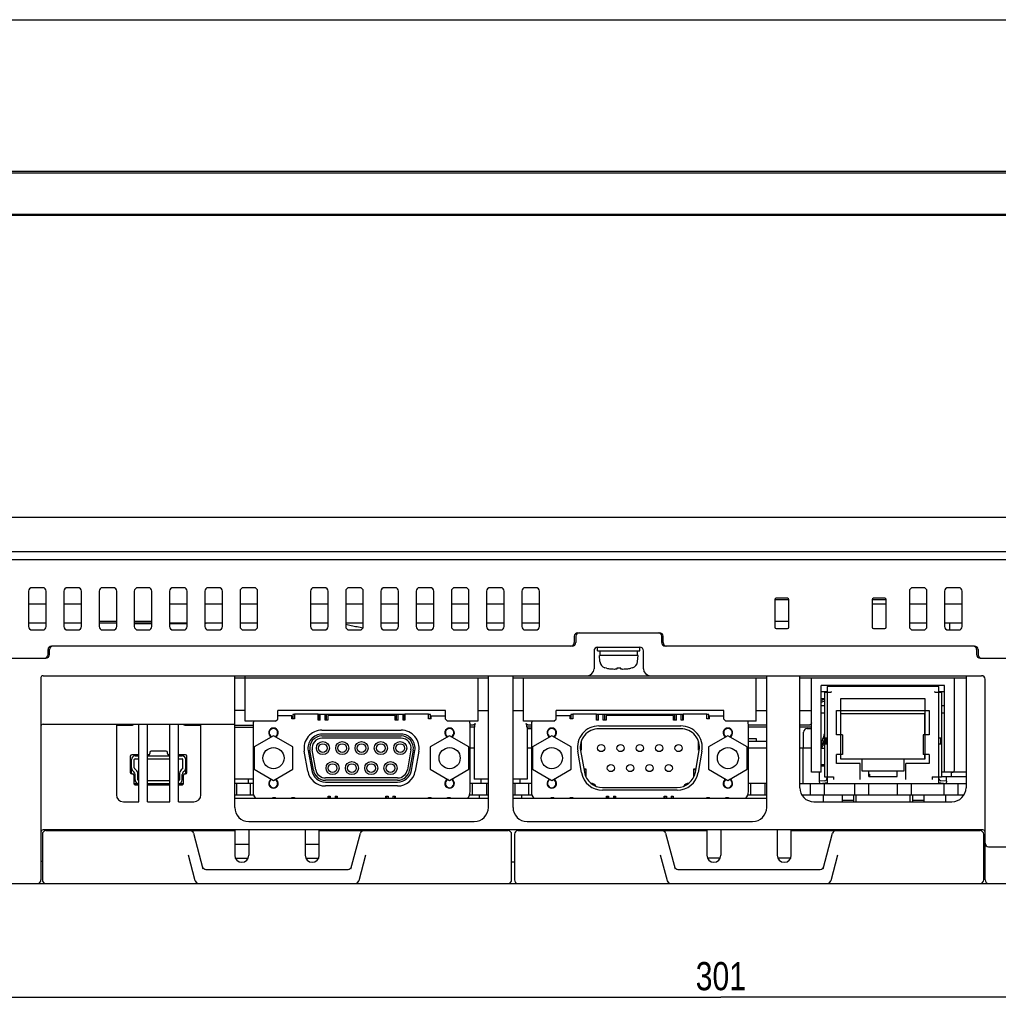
# Model space of a CAD drawing. Extents: x 0 to 833, y 0 to 480.
# Tile 2 of 22: x 161 to 300, y 0 to 140. Entities that reach past the tile are written whole.
import ezdxf
from ezdxf.enums import TextEntityAlignment as Align

# ---------------------------------------------------------------- set-up
doc = ezdxf.new("R2010")
doc.units = 0
doc.header["$LTSCALE"] = 46.255
doc.layers.get('0').update_dxf_attribs({"linetype": 'CONTINUOUS'})
for name, color, linetype in [('AXIS', 7, 'CONTINUOUS'), ('DIM', 7, 'CONTINUOUS'), ('FEAT_ALL', 7, 'CONTINUOUS')]:
    doc.layers.add(name, color=color, linetype=linetype)
doc.styles.get("Standard").update_dxf_attribs({"font": 'txt', "width": 0.8})
doc.dimstyles.get("Standard").update_dxf_attribs({"dimtxt": 2.5, "dimasz": 2.5, "dimexe": 1.25, "dimexo": 0.625, "dimtad": 1, "dimcen": 2.5, "dimazin": 3, "dimtfac": 1, "dimtmove": 0, "dimatfit": 3})

# ---------------------------------------------------------------- blocks, each defined once
blk = doc.blocks.new('_OPEN')
at = {"color": 0, "linetype": 'BYBLOCK'}
for p, q in [((0, 0), (-1, 0.263)), ((-1, -0.263), (0, 0)), ((-1, 0), (0, 0))]:
    blk.add_line(p, q, dxfattribs=at)
blk = doc.blocks.new('*D9')
at = {"layer": 'DIM', "color": 2, "linetype": 'CONTINUOUS'}
for p, q in [((110.3, 17.66), (110.3, 2)), ((411.3, 17.66), (411.3, 2)), ((110.3, 2), (110.3, 0)), ((411.3, 2), (411.3, 0)), ((110.3, 1), (260.8, 1)), ((411.3, 1), (260.8, 1))]:
    blk.add_line(p, q, dxfattribs=at)
at = {"layer": 'DIM', "color": 2, "linetype": 'CONTINUOUS', "xscale": 1.9, "yscale": 1.9, "zscale": 1.9, "rotation": 180}
blk.add_blockref('_OPEN', (110.3, 1), dxfattribs=at)
at = {"layer": 'DIM', "color": 2, "linetype": 'CONTINUOUS', "xscale": 1.9, "yscale": 1.9, "zscale": 1.9}
blk.add_blockref('_OPEN', (411.3, 1), dxfattribs=at)
at = {"layer": 'DIM', "color": 2, "linetype": 'CONTINUOUS', "width": 0.8}
blk.add_text('301', height=4, dxfattribs=at).set_placement((260.8, 2), align=Align.CENTER)

msp = doc.modelspace()

# ---------------------------------------------------------------- linework, layer by layer
at = {"color": 7, "linetype": 'CONTINUOUS'}
for p, q in [((106.501, 118.071), (415.101, 118.071)), ((106.751, 118.321), (414.851, 118.321)), ((104.79, 112.071), (416.812, 112.071)), ((104.907, 112.189), (416.694, 112.189)), ((103.701, 69.162), (417.9, 69.162)), ((102.801, 63.162), (418.801, 63.162)), ((104.907, 64.279), (416.694, 64.279)), ((164.551, 59.162), (163.051, 59.162)), ((169.551, 59.162), (168.051, 59.162)), ((174.551, 59.162), (173.051, 59.162)), ((179.551, 59.162), (178.051, 59.162)), ((184.551, 59.162), (183.051, 59.162)), ((189.551, 59.162), (188.051, 59.162)), ((194.551, 59.162), (193.051, 59.162)), ((204.551, 59.162), (203.051, 59.162)), ((209.551, 59.162), (208.051, 59.162)), ((214.551, 59.162), (213.051, 59.162)), ((219.551, 59.162), (218.051, 59.162)), ((224.551, 59.162), (223.051, 59.162)), ((229.551, 59.162), (228.051, 59.162)), ((234.551, 59.162), (233.051, 59.162)), ((289.551, 59.162), (288.051, 59.162)), ((294.551, 59.162), (293.051, 59.162)), ((162.551, 58.662), (162.551, 53.662)), ((165.051, 53.662), (165.051, 58.662)), ((167.551, 58.662), (167.551, 53.662)), ((170.051, 53.662), (170.051, 58.662)), ((172.551, 58.662), (172.551, 53.662)), ((175.051, 53.662), (175.051, 58.662)), ((177.551, 58.662), (177.551, 53.662)), ((180.051, 53.662), (180.051, 58.662)), ((182.551, 58.662), (182.551, 53.662)), ((185.051, 53.662), (185.051, 58.662)), ((187.551, 58.662), (187.551, 53.662)), ((190.051, 53.662), (190.051, 58.662)), ((192.551, 58.662), (192.551, 53.662)), ((195.051, 53.662), (195.051, 58.662)), ((202.551, 58.662), (202.551, 53.662)), ((205.051, 53.662), (205.051, 58.662)), ((207.551, 58.662), (207.551, 53.662)), ((210.051, 53.662), (210.051, 58.662)), ((212.551, 58.662), (212.551, 53.662)), ((215.051, 53.662), (215.051, 58.662)), ((217.551, 58.662), (217.551, 53.662)), ((220.051, 53.662), (220.051, 58.662)), ((222.551, 58.662), (222.551, 53.662)), ((225.051, 53.662), (225.051, 58.662)), ((227.551, 58.662), (227.551, 53.662)), ((230.051, 53.662), (230.051, 58.662)), ((232.551, 58.662), (232.551, 53.662)), ((235.051, 53.662), (235.051, 58.662)), ((268.451, 57.462), (270.451, 57.462)), ((268.451, 57.462), (268.451, 53.562)), ((270.251, 57.662), (268.651, 57.662)), ((270.451, 53.562), (270.451, 57.462)), ((282.251, 57.462), (284.251, 57.462)), ((282.251, 57.462), (282.251, 53.562)), ((284.051, 57.662), (282.451, 57.662)), ((284.251, 53.562), (284.251, 57.462)), ((287.551, 58.662), (287.551, 53.662)), ((290.051, 53.662), (290.051, 58.662)), ((292.551, 58.662), (292.551, 53.662)), ((295.051, 53.662), (295.051, 58.662)), ((162.551, 56.862), (165.051, 56.862)), ((167.551, 56.862), (170.051, 56.862)), ((182.551, 56.862), (185.051, 56.862)), ((187.551, 56.862), (190.051, 56.862)), ((192.551, 56.862), (195.051, 56.862)), ((202.551, 56.862), (205.051, 56.862)), ((207.551, 56.862), (210.051, 56.862)), ((212.551, 56.862), (215.051, 56.862)), ((217.551, 56.862), (220.051, 56.862)), ((222.551, 56.862), (225.051, 56.862)), ((227.551, 56.862), (230.051, 56.862)), ((232.551, 56.862), (235.051, 56.862)), ((282.251, 56.862), (284.251, 56.862)), ((287.551, 56.862), (290.051, 56.862)), ((292.551, 56.862), (295.051, 56.862)), ((162.551, 54.162), (165.051, 54.162)), ((163.051, 53.162), (164.551, 53.162)), ((167.551, 54.162), (170.051, 54.162)), ((168.051, 53.162), (169.551, 53.162)), ((175.051, 54.362), (172.551, 54.362)), ((172.551, 54.162), (175.051, 54.162)), ((173.051, 53.162), (174.551, 53.162)), ((180.051, 54.362), (177.551, 54.362)), ((177.551, 54.162), (180.051, 54.162)), ((177.551, 54.062), (180.051, 54.062)), ((178.051, 53.162), (179.551, 53.162)), ((182.551, 54.162), (185.051, 54.162)), ((182.551, 54.062), (185.051, 54.062)), ((183.051, 53.162), (184.551, 53.162)), ((187.551, 54.162), (190.051, 54.162)), ((187.751, 54.062), (187.551, 54.062)), ((187.751, 54.162), (187.751, 54.062)), ((188.051, 53.162), (189.551, 53.162)), ((192.551, 54.162), (195.051, 54.162)), ((193.051, 53.162), (194.551, 53.162)), ((202.551, 54.162), (205.051, 54.162)), ((203.051, 53.162), (204.551, 53.162)), ((207.551, 54.162), (210.051, 54.162)), ((208.051, 53.162), (209.551, 53.162)), ((212.551, 54.162), (215.051, 54.162)), ((213.051, 53.162), (214.551, 53.162)), ((217.551, 54.162), (220.051, 54.162)), ((218.051, 53.162), (219.551, 53.162)), ((222.551, 54.162), (225.051, 54.162)), ((223.051, 53.162), (224.551, 53.162)), ((227.551, 54.162), (230.051, 54.162)), ((228.051, 53.162), (229.551, 53.162)), ((232.551, 54.162), (235.051, 54.162)), ((233.051, 53.162), (234.551, 53.162)), ((270.451, 54.362), (268.451, 54.362)), ((268.651, 53.362), (270.251, 53.362)), ((282.451, 53.362), (284.051, 53.362)), ((287.551, 54.162), (290.051, 54.162)), ((288.051, 53.162), (289.551, 53.162)), ((292.551, 54.162), (295.051, 54.162)), ((293.051, 53.162), (294.551, 53.162)), ((293.301, 53.162), (293.301, 54.162)), ((240.001, 52.262), (240.001, 51.362)), ((240.201, 52.262), (240.201, 51.362)), ((240.501, 52.762), (252.101, 52.762)), ((252.401, 51.362), (252.401, 52.262)), ((252.601, 51.362), (252.601, 52.262)), ((165.301, 49.662), (165.301, 50.362)), ((165.501, 49.662), (165.501, 50.362)), ((239.701, 50.862), (165.801, 50.862)), ((243.301, 50.712), (249.301, 50.712)), ((243.301, 50.212), (243.301, 50.712)), ((249.301, 50.212), (249.301, 50.712)), ((296.801, 50.862), (252.901, 50.862)), ((297.101, 50.362), (297.101, 49.662)), ((297.301, 50.362), (297.301, 49.662)), ((157.301, 49.162), (165.001, 49.162)), ((242.801, 50.212), (242.801, 47.662)), ((243.301, 50.212), (249.301, 50.212)), ((249.051, 49.512), (243.551, 49.512)), ((243.625, 48.664), (243.551, 49.512)), ((243.651, 49.512), (243.651, 50.212)), ((248.951, 49.512), (248.951, 50.212)), ((248.977, 48.664), (249.051, 49.512)), ((249.801, 47.662), (249.801, 50.212)), ((297.601, 49.162), (364.301, 49.162)), ((244.551, 47.734), (244.341, 47.791)), ((244.573, 47.734), (244.551, 47.734)), ((245.31, 47.593), (245.133, 47.615)), ((245.498, 47.575), (245.31, 47.593)), ((245.696, 47.564), (245.498, 47.575)), ((245.796, 47.573), (245.696, 47.564)), ((245.905, 47.59), (245.796, 47.573)), ((246.021, 47.615), (245.905, 47.59)), ((246.581, 47.734), (246.021, 47.734)), ((246.021, 47.734), (246.021, 47.615)), ((246.581, 47.615), (246.581, 47.734)), ((246.689, 47.591), (246.581, 47.615)), ((246.797, 47.574), (246.689, 47.591)), ((246.906, 47.564), (246.797, 47.574)), ((247.086, 47.574), (246.906, 47.564)), ((247.274, 47.591), (247.086, 47.574)), ((247.468, 47.615), (247.274, 47.591)), ((248.051, 47.734), (248.028, 47.734)), ((248.26, 47.791), (248.051, 47.734)), ((164.301, 46.462), (164.301, 17.662)), ((164.601, 46.662), (297.801, 46.662)), ((191.801, 27.962), (191.801, 46.662)), ((191.801, 46.362), (227.801, 46.362)), ((193.301, 40.212), (193.301, 46.362)), ((226.301, 46.362), (226.301, 40.212)), ((227.801, 27.962), (227.801, 46.662)), ((231.301, 27.962), (231.301, 46.662)), ((231.301, 46.362), (267.301, 46.362)), ((232.801, 40.212), (232.801, 46.362)), ((265.801, 40.212), (265.801, 46.362)), ((267.301, 27.962), (267.301, 46.662)), ((272.001, 30.762), (272.001, 46.662)), ((272.001, 46.362), (295.601, 46.362)), ((273.651, 32.962), (273.651, 46.362)), ((293.951, 33.262), (293.951, 46.362)), ((295.601, 46.662), (295.601, 30.762)), ((298.301, 17.662), (298.301, 46.162)), ((292.551, 45.262), (275.051, 45.262)), ((275.051, 32.962), (275.051, 45.262)), ((292.551, 32.962), (292.551, 45.262)), ((275.866, 44.362), (275.051, 44.362)), ((275.501, 43.362), (275.051, 43.362)), ((275.501, 44.312), (276.451, 44.312)), ((275.501, 44.312), (275.501, 32.312)), ((276.451, 44.412), (276.451, 44.312)), ((291.151, 44.312), (291.151, 44.412)), ((291.151, 44.312), (292.101, 44.312)), ((292.551, 44.362), (291.736, 44.362)), ((292.101, 44.312), (292.101, 32.312)), ((275.501, 42.362), (275.051, 42.362)), ((292.551, 42.362), (292.101, 42.362)), ((193.301, 41.712), (191.801, 41.712)), ((221.701, 41.712), (197.901, 41.712)), ((197.901, 40.512), (197.901, 41.712)), ((199.901, 40.962), (197.901, 40.962)), ((199.901, 40.562), (199.901, 40.962)), ((200.301, 40.562), (199.901, 40.562)), ((200.301, 41.162), (200.026, 41.162)), ((200.026, 41.162), (200.026, 40.562)), ((203.651, 41.212), (200.301, 41.212)), ((200.301, 41.212), (200.301, 40.562)), ((203.651, 40.362), (203.651, 41.212)), ((215.951, 41.142), (203.651, 41.142)), ((203.716, 40.362), (203.716, 41.142)), ((203.916, 40.362), (203.916, 41.142)), ((204.616, 40.362), (204.616, 41.142)), ((204.816, 40.362), (204.816, 41.142)), ((214.571, 41.012), (205.031, 41.012)), ((205.031, 41.012), (205.031, 40.362)), ((214.571, 40.362), (214.571, 41.012)), ((214.786, 40.362), (214.786, 41.142)), ((214.986, 40.362), (214.986, 41.142)), ((215.686, 40.362), (215.686, 41.142)), ((215.886, 40.362), (215.886, 41.142)), ((219.301, 41.212), (215.951, 41.212)), ((215.951, 41.212), (215.951, 40.362)), ((219.301, 40.562), (219.301, 41.212)), ((219.576, 41.162), (219.301, 41.162)), ((219.701, 40.562), (219.301, 40.562)), ((219.576, 40.562), (219.576, 41.162)), ((219.701, 40.962), (221.701, 40.962)), ((219.701, 40.562), (219.701, 40.962)), ((221.701, 40.512), (221.701, 41.712)), ((226.301, 41.712), (227.801, 41.712)), ((231.301, 41.712), (232.801, 41.712)), ((261.201, 41.712), (237.401, 41.712)), ((237.401, 40.512), (237.401, 41.712)), ((239.401, 40.962), (237.401, 40.962)), ((239.401, 40.562), (239.401, 40.962)), ((239.801, 40.562), (239.401, 40.562)), ((239.801, 41.162), (239.526, 41.162)), ((239.526, 41.162), (239.526, 40.562)), ((243.151, 41.212), (239.801, 41.212)), ((239.801, 41.212), (239.801, 40.562)), ((243.151, 40.362), (243.151, 41.212)), ((255.451, 41.162), (243.151, 41.162)), ((243.216, 40.362), (243.216, 41.162)), ((243.416, 40.362), (243.416, 41.162)), ((244.116, 40.362), (244.116, 41.162)), ((244.316, 40.362), (244.316, 41.162)), ((254.071, 41.012), (244.531, 41.012)), ((244.531, 41.012), (244.531, 40.362)), ((254.071, 40.362), (254.071, 41.012)), ((254.286, 40.362), (254.286, 41.162)), ((254.486, 40.362), (254.486, 41.162)), ((255.186, 40.362), (255.186, 41.162)), ((255.386, 40.362), (255.386, 41.162)), ((258.801, 41.212), (255.451, 41.212)), ((255.451, 41.212), (255.451, 40.362)), ((258.801, 40.562), (258.801, 41.212)), ((259.076, 41.162), (258.801, 41.162)), ((259.201, 40.562), (258.801, 40.562)), ((259.076, 40.562), (259.076, 41.162)), ((259.201, 40.962), (261.201, 40.962)), ((259.201, 40.562), (259.201, 40.962)), ((261.201, 40.512), (261.201, 41.712)), ((265.801, 41.712), (267.301, 41.712)), ((272.001, 41.712), (273.651, 41.712)), ((275.501, 41.362), (275.051, 41.362)), ((277.231, 41.712), (290.371, 41.712)), ((277.231, 38.252), (277.231, 41.712)), ((277.801, 41.312), (289.801, 41.312)), ((277.831, 38.252), (277.831, 41.312)), ((279.994, 41.312), (279.994, 41.252)), ((280.494, 41.312), (280.494, 41.252)), ((281.01, 41.312), (281.01, 41.252)), ((281.51, 41.312), (281.51, 41.252)), ((282.026, 41.312), (282.026, 41.252)), ((282.526, 41.312), (282.526, 41.252)), ((283.042, 41.312), (283.042, 41.252)), ((283.542, 41.312), (283.542, 41.252)), ((284.058, 41.312), (284.058, 41.252)), ((284.558, 41.312), (284.558, 41.252)), ((285.074, 41.312), (285.074, 41.252)), ((285.574, 41.312), (285.574, 41.252)), ((286.09, 41.312), (286.09, 41.252)), ((286.59, 41.312), (286.59, 41.252)), ((287.106, 41.312), (287.106, 41.252)), ((287.606, 41.312), (287.606, 41.252)), ((289.771, 38.252), (289.771, 41.312)), ((290.371, 41.712), (290.371, 38.252)), ((292.551, 41.362), (292.101, 41.362)), ((164.601, 39.762), (191.801, 39.762)), ((175.001, 39.762), (175.001, 29.762)), ((175.001, 39.662), (177.301, 39.662)), ((175.151, 39.662), (175.151, 39.762)), ((176.651, 39.662), (176.651, 39.762)), ((178.201, 28.762), (178.201, 39.762)), ((179.401, 28.762), (179.401, 39.762)), ((182.601, 28.762), (182.601, 39.762)), ((183.801, 28.762), (183.801, 39.762)), ((184.701, 39.662), (187.001, 39.662)), ((187.001, 29.762), (187.001, 39.762)), ((191.801, 39.662), (194.401, 39.662)), ((191.801, 39.362), (194.401, 39.362)), ((197.601, 40.212), (193.301, 40.212)), ((194.401, 39.712), (194.401, 30.212)), ((197.601, 40.212), (197.901, 40.512)), ((203.916, 40.362), (203.651, 40.362)), ((205.031, 40.362), (204.616, 40.362)), ((214.986, 40.362), (214.571, 40.362)), ((215.951, 40.362), (215.686, 40.362)), ((221.701, 40.512), (222.001, 40.212)), ((226.301, 40.212), (222.001, 40.212)), ((225.201, 30.212), (225.201, 39.712)), ((225.626, 39.662), (225.201, 39.662)), ((225.822, 39.362), (225.201, 39.362)), ((225.656, 39.663), (225.626, 39.662)), ((225.686, 39.668), (225.656, 39.663)), ((225.716, 39.675), (225.686, 39.668)), ((225.746, 39.687), (225.716, 39.675)), ((225.776, 39.702), (225.746, 39.687)), ((225.805, 39.721), (225.776, 39.702)), ((225.834, 39.745), (225.805, 39.721)), ((225.845, 39.539), (225.822, 39.362)), ((225.86, 39.774), (225.834, 39.745)), ((225.877, 39.715), (225.845, 39.539)), ((225.883, 39.807), (225.86, 39.774)), ((225.917, 39.887), (225.877, 39.715)), ((225.903, 39.845), (225.883, 39.807)), ((225.917, 39.887), (225.903, 39.845)), ((237.101, 40.212), (232.801, 40.212)), ((233.199, 39.845), (233.185, 39.887)), ((233.224, 39.715), (233.185, 39.887)), ((233.218, 39.807), (233.199, 39.845)), ((233.242, 39.774), (233.218, 39.807)), ((233.256, 39.539), (233.224, 39.715)), ((233.268, 39.745), (233.242, 39.774)), ((233.279, 39.362), (233.256, 39.539)), ((233.296, 39.721), (233.268, 39.745)), ((233.901, 39.362), (233.279, 39.362)), ((233.325, 39.702), (233.296, 39.721)), ((233.301, 39.162), (233.901, 39.162)), ((233.355, 39.687), (233.325, 39.702)), ((233.385, 39.675), (233.355, 39.687)), ((233.415, 39.668), (233.385, 39.675)), ((233.445, 39.663), (233.415, 39.668)), ((233.475, 39.662), (233.445, 39.663)), ((233.901, 39.662), (233.475, 39.662)), ((233.901, 39.712), (233.901, 30.212)), ((237.101, 40.212), (237.401, 40.512)), ((243.416, 40.362), (243.151, 40.362)), ((243.481, 39.537), (255.121, 39.537)), ((244.531, 40.362), (244.116, 40.362)), ((254.486, 40.362), (254.071, 40.362)), ((255.451, 40.362), (255.186, 40.362)), ((261.201, 40.512), (261.501, 40.212)), ((265.801, 40.212), (261.501, 40.212)), ((264.701, 30.212), (264.701, 39.712)), ((267.301, 39.662), (264.701, 39.662)), ((267.301, 39.362), (264.701, 39.362)), ((273.351, 39.662), (272.001, 39.662)), ((273.651, 39.362), (272.001, 39.362)), ((273.051, 39.162), (273.651, 39.162)), ((273.382, 39.663), (273.351, 39.662)), ((273.414, 39.668), (273.382, 39.663)), ((273.445, 39.677), (273.414, 39.668)), ((273.477, 39.689), (273.445, 39.677)), ((273.508, 39.706), (273.477, 39.689)), ((273.539, 39.728), (273.508, 39.706)), ((273.568, 39.755), (273.539, 39.728)), ((273.595, 39.787), (273.568, 39.755)), ((273.618, 39.825), (273.595, 39.787)), ((273.636, 39.868), (273.618, 39.825)), ((273.647, 39.914), (273.636, 39.868)), ((273.651, 39.962), (273.647, 39.914)), ((197.301, 38.137), (194.551, 36.549)), ((200.051, 36.549), (197.301, 38.137)), ((204.176, 38.922), (215.426, 38.922)), ((215.426, 38.362), (204.176, 38.362)), ((204.176, 38.112), (215.426, 38.112)), ((215.426, 37.779), (204.176, 37.779)), ((222.301, 38.137), (219.551, 36.549)), ((225.051, 36.549), (222.301, 38.137)), ((236.801, 38.137), (234.051, 36.549)), ((239.551, 36.549), (236.801, 38.137)), ((255.121, 39.137), (243.481, 39.137)), ((261.801, 38.137), (259.051, 36.549)), ((264.551, 36.549), (261.801, 38.137)), ((272.551, 36.362), (272.551, 38.662)), ((275.501, 37.842), (275.851, 37.842)), ((275.651, 37.842), (275.651, 37.012)), ((275.851, 37.012), (275.851, 37.842)), ((278.081, 38.252), (277.231, 38.252)), ((277.801, 38.352), (277.831, 38.352)), ((278.081, 38.252), (278.081, 35.452)), ((289.801, 38.252), (289.521, 38.252)), ((289.521, 38.252), (289.521, 35.452)), ((289.771, 38.352), (289.801, 38.352)), ((290.371, 38.252), (289.871, 38.252)), ((291.751, 37.842), (292.101, 37.842)), ((291.751, 37.012), (291.751, 37.842)), ((291.951, 37.842), (291.951, 37.012)), ((194.551, 36.549), (194.551, 33.374)), ((200.051, 33.374), (200.051, 36.549)), ((219.551, 36.549), (219.551, 33.374)), ((225.051, 33.374), (225.051, 36.549)), ((225.801, 36.362), (225.201, 36.362)), ((233.901, 36.362), (233.301, 36.362)), ((234.051, 36.549), (234.051, 33.374)), ((239.551, 33.374), (239.551, 36.549)), ((240.971, 37.315), (240.971, 36.082)), ((257.631, 36.082), (257.631, 37.315)), ((259.051, 36.549), (259.051, 33.374)), ((264.551, 33.374), (264.551, 36.549)), ((264.701, 37.362), (267.301, 37.362)), ((267.301, 36.362), (264.701, 36.362)), ((273.651, 36.362), (272.001, 36.362)), ((272.501, 31.362), (272.501, 36.362)), ((275.051, 36.362), (275.501, 36.362)), ((275.501, 37.012), (275.851, 37.012)), ((291.751, 37.012), (292.101, 37.012)), ((176.976, 35.237), (176.976, 32.937)), ((178.201, 35.437), (177.176, 35.437)), ((177.501, 35.437), (177.501, 35.236)), ((177.651, 35.262), (178.201, 35.262)), ((179.551, 35.437), (179.401, 35.437)), ((179.401, 35.262), (182.601, 35.262)), ((179.751, 35.737), (179.751, 35.637)), ((182.051, 35.937), (179.951, 35.937)), ((182.251, 35.637), (182.251, 35.737)), ((182.601, 35.437), (182.451, 35.437)), ((184.826, 35.437), (183.801, 35.437)), ((183.801, 35.262), (184.351, 35.262)), ((184.501, 35.236), (184.501, 35.437)), ((185.026, 32.937), (185.026, 35.237)), ((202.175, 33.1), (201.674, 35.94)), ((202.225, 36.038), (202.726, 33.198)), ((202.973, 33.241), (202.472, 36.081)), ((203.301, 33.299), (202.8, 36.139)), ((216.802, 36.139), (216.301, 33.299)), ((217.129, 36.081), (216.629, 33.241)), ((216.876, 33.198), (217.377, 36.038)), ((217.927, 35.94), (217.426, 33.1)), ((241.028, 32.899), (240.487, 35.969)), ((240.86, 36.182), (240.971, 36.182)), ((240.971, 36.082), (240.874, 36.082)), ((240.881, 36.038), (241.422, 32.968)), ((257.179, 32.968), (257.721, 36.038)), ((258.115, 35.969), (257.573, 32.899)), ((257.631, 36.182), (257.742, 36.182)), ((257.728, 36.082), (257.631, 36.082)), ((278.081, 35.452), (277.231, 35.452)), ((277.231, 34.212), (277.231, 35.452)), ((277.801, 35.352), (277.831, 35.352)), ((277.831, 34.862), (277.831, 35.452)), ((289.801, 35.452), (289.521, 35.452)), ((289.771, 34.862), (289.771, 35.452)), ((289.771, 35.352), (289.801, 35.352)), ((290.371, 35.452), (289.871, 35.452)), ((290.371, 35.452), (290.371, 34.212)), ((177.151, 32.739), (177.151, 34.762)), ((177.551, 33.569), (177.551, 34.762)), ((177.651, 34.862), (178.201, 34.862)), ((179.401, 34.862), (182.601, 34.862)), ((183.801, 34.862), (184.351, 34.862)), ((184.451, 33.569), (184.451, 34.762)), ((184.851, 32.739), (184.851, 34.762)), ((275.051, 34.062), (275.501, 34.062)), ((275.051, 33.862), (275.501, 33.862)), ((280.551, 34.212), (277.231, 34.212)), ((280.551, 31.912), (280.551, 34.212)), ((290.371, 34.212), (287.051, 34.212)), ((287.051, 31.912), (287.051, 34.212)), ((177.176, 32.737), (177.276, 32.737)), ((177.297, 33.215), (177.504, 33.008)), ((177.476, 32.537), (177.476, 31.387)), ((177.787, 33.291), (177.58, 33.498)), ((177.651, 31.862), (177.651, 32.654)), ((178.051, 31.862), (178.051, 32.654)), ((183.951, 32.654), (183.951, 31.862)), ((184.421, 33.498), (184.214, 33.291)), ((184.351, 31.862), (184.351, 32.654)), ((184.497, 33.008), (184.704, 33.215)), ((184.526, 31.387), (184.526, 32.537)), ((184.726, 32.737), (184.826, 32.737)), ((194.551, 33.374), (197.301, 31.786)), ((197.301, 31.786), (200.051, 33.374)), ((219.551, 33.374), (222.301, 31.786)), ((222.301, 31.786), (225.051, 33.374)), ((234.051, 33.374), (236.801, 31.786)), ((236.801, 31.786), (239.551, 33.374)), ((241.335, 33.462), (241.621, 33.462)), ((241.353, 33.362), (241.621, 33.362)), ((241.621, 33.462), (241.621, 32.33)), ((256.981, 33.462), (257.266, 33.462)), ((256.981, 32.33), (256.981, 33.462)), ((256.981, 33.362), (257.249, 33.362)), ((259.051, 33.374), (261.801, 31.786)), ((261.801, 31.786), (264.551, 33.374)), ((275.051, 32.962), (273.651, 32.962)), ((274.776, 31.688), (274.776, 32.962)), ((275.501, 32.312), (276.801, 32.312)), ((275.851, 32.312), (275.851, 32.056)), ((276.801, 32.312), (276.801, 31.912)), ((281.801, 32.682), (281.911, 32.682)), ((281.911, 32.682), (281.911, 32.362)), ((290.801, 32.312), (292.101, 32.312)), ((290.801, 32.312), (290.801, 31.912)), ((291.751, 32.056), (291.751, 32.312)), ((292.101, 32.362), (295.601, 32.362)), ((295.601, 32.962), (292.551, 32.962)), ((292.801, 31.69), (292.801, 32.362)), ((293.551, 32.362), (293.551, 32.962)), ((177.478, 31.362), (178.201, 31.362)), ((177.676, 31.187), (178.201, 31.187)), ((178.151, 31.762), (178.201, 31.762)), ((179.401, 31.762), (182.601, 31.762)), ((179.401, 31.362), (182.601, 31.362)), ((179.401, 31.187), (182.601, 31.187)), ((183.801, 31.762), (183.851, 31.762)), ((183.801, 31.362), (184.523, 31.362)), ((183.801, 31.187), (184.326, 31.187)), ((194.401, 31.362), (191.801, 31.362)), ((192.051, 31.362), (192.051, 29.762)), ((193.751, 31.362), (193.751, 31.962)), ((194.051, 29.762), (194.051, 31.362)), ((214.925, 32.144), (204.676, 32.144)), ((214.925, 31.812), (204.676, 31.812)), ((204.676, 31.561), (214.925, 31.561)), ((214.925, 31.002), (204.676, 31.002)), ((227.801, 31.362), (225.201, 31.362)), ((225.551, 29.762), (225.551, 31.362)), ((226.801, 31.362), (226.801, 31.962)), ((227.551, 31.362), (227.551, 29.762)), ((233.901, 31.362), (231.301, 31.362)), ((231.551, 31.362), (231.551, 29.762)), ((232.301, 31.362), (232.301, 31.962)), ((233.551, 29.762), (233.551, 31.362)), ((242.381, 31.362), (242.377, 31.362)), ((242.606, 31.202), (242.606, 31.328)), ((244.022, 30.787), (254.579, 30.787)), ((255.996, 31.202), (255.996, 31.328)), ((256.224, 31.362), (256.221, 31.362)), ((267.301, 31.362), (264.701, 31.362)), ((265.051, 29.762), (265.051, 31.362)), ((267.051, 31.362), (267.051, 29.762)), ((272.001, 31.362), (275.866, 31.362)), ((273.501, 29.762), (273.501, 31.362)), ((275.577, 31.758), (274.751, 31.685)), ((274.751, 31.685), (274.779, 31.362)), ((274.776, 31.362), (274.776, 31.4)), ((274.779, 31.362), (275.605, 31.434)), ((275.501, 29.762), (275.501, 31.362)), ((279.801, 29.762), (279.801, 31.362)), ((281.801, 29.762), (281.801, 31.362)), ((285.801, 31.362), (285.801, 29.762)), ((287.801, 31.362), (287.801, 29.762)), ((291.736, 31.362), (295.601, 31.362)), ((291.996, 31.434), (292.822, 31.362)), ((292.851, 31.685), (292.025, 31.758)), ((292.501, 29.762), (292.501, 31.362)), ((292.801, 31.362), (292.801, 31.363)), ((292.822, 31.362), (292.851, 31.685)), ((294.501, 29.762), (294.501, 31.362)), ((191.801, 29.762), (194.473, 29.762)), ((205.051, 29.562), (205.341, 29.562)), ((205.051, 29.262), (205.051, 29.562)), ((205.141, 29.562), (205.141, 29.262)), ((205.341, 29.562), (205.341, 29.262)), ((206.041, 29.562), (206.331, 29.562)), ((206.041, 29.562), (206.041, 29.262)), ((206.241, 29.562), (206.241, 29.262)), ((206.331, 29.562), (206.331, 29.262)), ((213.271, 29.562), (213.561, 29.562)), ((213.271, 29.262), (213.271, 29.562)), ((213.361, 29.562), (213.361, 29.262)), ((213.561, 29.562), (213.561, 29.262)), ((214.261, 29.562), (214.551, 29.562)), ((214.261, 29.562), (214.261, 29.262)), ((214.461, 29.562), (214.461, 29.262)), ((214.551, 29.562), (214.551, 29.262)), ((225.129, 29.762), (227.801, 29.762)), ((226.551, 29.262), (226.551, 29.762)), ((231.301, 29.762), (233.973, 29.762)), ((232.551, 29.262), (232.551, 29.762)), ((254.579, 30.387), (244.022, 30.387)), ((244.551, 29.562), (244.841, 29.562)), ((244.551, 29.262), (244.551, 29.562)), ((244.641, 29.562), (244.641, 29.262)), ((244.841, 29.562), (244.841, 29.262)), ((245.541, 29.562), (245.831, 29.562)), ((245.541, 29.562), (245.541, 29.262)), ((245.741, 29.562), (245.741, 29.262)), ((245.831, 29.562), (245.831, 29.262)), ((252.771, 29.562), (253.061, 29.562)), ((252.771, 29.262), (252.771, 29.562)), ((252.861, 29.562), (252.861, 29.262)), ((253.061, 29.562), (253.061, 29.262)), ((253.761, 29.562), (254.051, 29.562)), ((253.761, 29.562), (253.761, 29.262)), ((253.961, 29.562), (253.961, 29.262)), ((254.051, 29.562), (254.051, 29.262)), ((264.629, 29.762), (267.301, 29.762)), ((272.27, 29.762), (295.332, 29.762)), ((275.329, 29.762), (275.329, 28.762)), ((278.001, 29.762), (278.001, 28.762)), ((279.601, 29.762), (279.601, 28.762)), ((279.972, 29.762), (279.972, 28.762)), ((287.629, 29.762), (287.629, 28.762)), ((288.001, 29.762), (288.001, 28.762)), ((289.601, 29.762), (289.601, 28.762)), ((292.672, 29.762), (292.672, 28.762)), ((176.001, 28.762), (178.201, 28.762)), ((179.401, 28.762), (182.601, 28.762)), ((183.801, 28.762), (186.001, 28.762)), ((191.801, 29.262), (227.801, 29.262)), ((197.201, 29.362), (197.601, 29.362)), ((197.201, 29.262), (197.201, 29.362)), ((197.376, 29.262), (197.376, 29.362)), ((197.601, 29.262), (197.601, 29.362)), ((199.901, 29.362), (200.301, 29.362)), ((199.901, 29.262), (199.901, 29.362)), ((200.026, 29.362), (200.026, 29.262)), ((200.301, 29.362), (200.301, 29.262)), ((219.301, 29.362), (219.701, 29.362)), ((219.301, 29.262), (219.301, 29.362)), ((219.576, 29.262), (219.576, 29.362)), ((219.701, 29.262), (219.701, 29.362)), ((222.001, 29.362), (222.401, 29.362)), ((222.001, 29.262), (222.001, 29.362)), ((222.226, 29.362), (222.226, 29.262)), ((222.401, 29.362), (222.401, 29.262)), ((231.301, 29.262), (267.301, 29.262)), ((236.701, 29.362), (237.101, 29.362)), ((236.701, 29.262), (236.701, 29.362)), ((236.876, 29.262), (236.876, 29.362)), ((237.101, 29.262), (237.101, 29.362)), ((239.401, 29.362), (239.801, 29.362)), ((239.401, 29.262), (239.401, 29.362)), ((239.526, 29.362), (239.526, 29.262)), ((239.801, 29.362), (239.801, 29.262)), ((258.801, 29.362), (259.201, 29.362)), ((258.801, 29.262), (258.801, 29.362)), ((259.076, 29.262), (259.076, 29.362)), ((259.201, 29.262), (259.201, 29.362)), ((261.501, 29.362), (261.901, 29.362)), ((261.501, 29.262), (261.501, 29.362)), ((261.726, 29.362), (261.726, 29.262)), ((261.901, 29.362), (261.901, 29.262)), ((274.001, 28.762), (293.601, 28.762)), ((279.601, 28.962), (278.001, 28.962)), ((289.601, 28.962), (288.001, 28.962)), ((193.801, 25.962), (225.801, 25.962)), ((233.301, 25.962), (265.301, 25.962)), ((164.501, 24.162), (164.501, 17.662)), ((298.001, 24.762), (164.601, 24.762)), ((165.001, 24.662), (191.801, 24.662)), ((167.101, 24.662), (167.101, 24.762)), ((172.501, 24.752), (172.501, 24.762)), ((189.501, 24.752), (172.501, 24.752)), ((183.451, 24.752), (183.451, 24.662)), ((185.952, 24.29), (187.299, 19.24)), ((189.501, 24.752), (189.501, 24.762)), ((191.801, 24.662), (191.801, 21.162)), ((193.801, 24.762), (193.801, 21.162)), ((201.801, 24.762), (201.801, 21.162)), ((203.801, 24.662), (230.601, 24.662)), ((203.801, 21.162), (203.801, 24.662)), ((208.056, 24.762), (208.056, 24.662)), ((208.302, 19.24), (209.649, 24.29)), ((208.516, 24.762), (208.516, 24.662)), ((209.326, 24.762), (209.326, 24.662)), ((209.786, 24.762), (209.786, 24.662)), ((210.596, 24.762), (210.596, 24.662)), ((211.056, 24.762), (211.056, 24.662)), ((211.866, 24.762), (211.866, 24.662)), ((212.326, 24.762), (212.326, 24.662)), ((213.136, 24.762), (213.136, 24.662)), ((213.596, 24.762), (213.596, 24.662)), ((214.406, 24.762), (214.406, 24.662)), ((214.866, 24.762), (214.866, 24.662)), ((215.651, 24.662), (215.651, 24.762)), ((215.676, 24.762), (215.676, 24.662)), ((216.136, 24.762), (216.136, 24.662)), ((216.946, 24.762), (216.946, 24.662)), ((217.406, 24.762), (217.406, 24.662)), ((218.216, 24.762), (218.216, 24.662)), ((218.676, 24.762), (218.676, 24.662)), ((219.486, 24.762), (219.486, 24.662)), ((219.946, 24.762), (219.946, 24.662)), ((231.101, 17.662), (231.101, 24.162)), ((231.501, 24.162), (231.501, 17.662)), ((232.001, 24.662), (258.801, 24.662)), ((252.952, 24.29), (254.299, 19.24)), ((258.801, 24.662), (258.801, 21.162)), ((260.801, 24.762), (260.801, 21.162)), ((268.801, 24.762), (268.801, 21.162)), ((270.801, 24.662), (297.601, 24.662)), ((270.801, 21.162), (270.801, 24.662)), ((275.302, 19.24), (276.649, 24.29)), ((298.101, 17.662), (298.101, 24.162)), ((191.801, 22.762), (193.801, 22.762)), ((201.801, 22.762), (203.801, 22.762)), ((186.202, 17.533), (185.227, 21.187)), ((210.374, 21.187), (209.4, 17.533)), ((253.202, 17.533), (252.227, 21.187)), ((277.374, 21.187), (276.4, 17.533)), ((298.801, 22.362), (312.651, 22.362)), ((164.501, 20.262), (164.301, 20.262)), ((191.885, 20.762), (193.716, 20.762)), ((201.885, 20.762), (203.716, 20.762)), ((231.501, 20.162), (231.101, 20.162)), ((260.716, 20.762), (258.885, 20.762)), ((270.716, 20.762), (268.885, 20.762)), ((298.301, 20.262), (298.101, 20.262)), ((187.704, 19.162), (207.897, 19.162)), ((254.704, 19.162), (274.897, 19.162)), ((111.301, 17.162), (410.301, 17.162))]:
    msp.add_line(p, q, dxfattribs=at)
at = {"color": 2, "linetype": 'CONTINUOUS'}
for p, q in [((207.55, 53.976), (207.747, 53.931)), ((207.747, 53.931), (207.946, 53.887)), ((207.946, 53.887), (208.146, 53.843)), ((208.146, 53.843), (208.347, 53.8)), ((208.347, 53.8), (208.55, 53.757)), ((208.55, 53.757), (208.754, 53.715)), ((208.754, 53.715), (208.96, 53.673)), ((208.96, 53.673), (209.168, 53.632)), ((209.168, 53.632), (209.377, 53.591)), ((209.377, 53.591), (209.588, 53.551)), ((209.588, 53.551), (209.8, 53.512)), ((209.8, 53.512), (210.014, 53.473)), ((275.297, 37.854), (275.247, 37.68)), ((275.348, 38.029), (275.297, 37.854)), ((275.386, 37.817), (275.319, 37.701)), ((275.398, 38.203), (275.348, 38.029)), ((275.453, 37.933), (275.386, 37.817)), ((275.449, 38.378), (275.398, 38.203)), ((275.5, 38.552), (275.449, 38.378)), ((275.501, 38.018), (275.453, 37.933)), ((275.099, 37.157), (275.05, 36.982)), ((275.118, 37.353), (275.051, 37.237)), ((275.116, 36.79), (275.051, 36.669)), ((275.239, 36.71), (275.076, 36.362)), ((275.148, 37.331), (275.099, 37.157)), ((275.18, 36.912), (275.116, 36.79)), ((275.185, 37.469), (275.118, 37.353)), ((275.198, 37.505), (275.148, 37.331)), ((275.244, 37.033), (275.18, 36.912)), ((275.252, 37.585), (275.185, 37.469)), ((275.247, 37.68), (275.198, 37.505)), ((275.346, 36.942), (275.239, 36.71)), ((275.309, 37.154), (275.244, 37.033)), ((275.319, 37.701), (275.252, 37.585)), ((275.373, 37.276), (275.309, 37.154)), ((275.501, 37.275), (275.346, 36.942)), ((275.437, 37.397), (275.373, 37.276)), ((275.501, 37.519), (275.437, 37.397))]:
    msp.add_line(p, q, dxfattribs=at)
at = {"color": 7, "linetype": 'CONTINUOUS'}
for centre, radius in [((197.301, 34.962), 1.5), ((204.311, 36.382), 0.925), ((204.311, 36.382), 0.625), ((207.061, 36.382), 0.925), ((207.061, 36.382), 0.625), ((209.801, 36.382), 0.925), ((209.801, 36.382), 0.625), ((212.541, 36.382), 0.925), ((212.541, 36.382), 0.625), ((215.291, 36.382), 0.925), ((215.291, 36.382), 0.625), ((222.301, 34.962), 1.5), ((236.801, 34.962), 1.5), ((243.811, 36.382), 0.505), ((246.561, 36.382), 0.505), ((249.301, 36.382), 0.505), ((252.041, 36.382), 0.505), ((254.791, 36.382), 0.505), ((261.801, 34.962), 1.5), ((205.691, 33.542), 0.925), ((205.691, 33.542), 0.625), ((208.431, 33.542), 0.925), ((208.431, 33.542), 0.625), ((211.171, 33.542), 0.925), ((211.171, 33.542), 0.625), ((213.911, 33.542), 0.925), ((213.911, 33.542), 0.625), ((245.191, 33.542), 0.505), ((247.931, 33.542), 0.505), ((250.671, 33.542), 0.505), ((253.411, 33.542), 0.505)]:
    msp.add_circle(centre, radius, dxfattribs=at)
for centre, radius, start, end in [((163.051, 58.662), 0.5, 90, 180), ((164.551, 58.662), 0.5, 0, 90), ((168.051, 58.662), 0.5, 90, 180), ((169.551, 58.662), 0.5, 0, 90), ((173.051, 58.662), 0.5, 90, 180), ((174.551, 58.662), 0.5, 0, 90), ((178.051, 58.662), 0.5, 90, 180), ((179.551, 58.662), 0.5, 0, 90), ((183.051, 58.662), 0.5, 90, 180), ((184.551, 58.662), 0.5, 0, 90), ((188.051, 58.662), 0.5, 90, 180), ((189.551, 58.662), 0.5, 0, 90), ((193.051, 58.662), 0.5, 90, 180), ((194.551, 58.662), 0.5, 0, 90), ((203.051, 58.662), 0.5, 90, 180), ((204.551, 58.662), 0.5, 0, 90), ((208.051, 58.662), 0.5, 90, 180), ((209.551, 58.662), 0.5, 0, 90), ((213.051, 58.662), 0.5, 90, 180), ((214.551, 58.662), 0.5, 0, 90), ((218.051, 58.662), 0.5, 90, 180), ((219.551, 58.662), 0.5, 0, 90), ((223.051, 58.662), 0.5, 90, 180), ((224.551, 58.662), 0.5, 0, 90), ((228.051, 58.662), 0.5, 90, 180), ((229.551, 58.662), 0.5, 0, 90), ((233.051, 58.662), 0.5, 90, 180), ((234.551, 58.662), 0.5, 0, 90), ((288.051, 58.662), 0.5, 90, 180), ((289.551, 58.662), 0.5, 0, 90), ((293.051, 58.662), 0.5, 90, 180), ((294.551, 58.662), 0.5, 0, 90), ((268.651, 57.462), 0.2, 90, 180), ((270.251, 57.462), 0.2, 0, 90), ((282.451, 57.462), 0.2, 90, 180), ((284.051, 57.462), 0.2, 0, 90), ((163.051, 53.662), 0.5, 180, 270), ((164.551, 53.662), 0.5, 270, 360), ((168.051, 53.662), 0.5, 180, 270), ((169.551, 53.662), 0.5, 270, 360), ((173.051, 53.662), 0.5, 180, 270), ((174.551, 53.662), 0.5, 270, 360), ((178.051, 53.662), 0.5, 180, 270), ((179.551, 53.662), 0.5, 270, 360), ((183.051, 53.662), 0.5, 180, 270), ((184.551, 53.662), 0.5, 270, 360), ((188.051, 53.662), 0.5, 180, 270), ((189.551, 53.662), 0.5, 270, 360), ((193.051, 53.662), 0.5, 180, 270), ((194.551, 53.662), 0.5, 270, 360), ((203.051, 53.662), 0.5, 180, 270), ((204.551, 53.662), 0.5, 270, 360), ((208.051, 53.662), 0.5, 180, 270), ((209.551, 53.662), 0.5, 270, 360), ((213.051, 53.662), 0.5, 180, 270), ((214.551, 53.662), 0.5, 270, 360), ((218.051, 53.662), 0.5, 180, 270), ((219.551, 53.662), 0.5, 270, 360), ((223.051, 53.662), 0.5, 180, 270), ((224.551, 53.662), 0.5, 270, 360), ((228.051, 53.662), 0.5, 180, 270), ((229.551, 53.662), 0.5, 270, 360), ((233.051, 53.662), 0.5, 180, 270), ((234.551, 53.662), 0.5, 270, 360), ((268.651, 53.562), 0.2, 180, 270), ((270.251, 53.562), 0.2, 270, 360), ((282.451, 53.562), 0.2, 180, 270), ((284.051, 53.562), 0.2, 270, 360), ((288.051, 53.662), 0.5, 180, 270), ((289.551, 53.662), 0.5, 270, 360), ((293.051, 53.662), 0.5, 180, 270), ((294.551, 53.662), 0.5, 270, 360), ((240.501, 52.262), 0.5, 90, 180), ((240.701, 52.262), 0.5, 90, 180), ((251.901, 52.262), 0.5, 0, 90), ((252.101, 52.262), 0.5, 0, 90), ((165.801, 50.362), 0.5, 90, 180), ((166.001, 50.362), 0.5, 90, 180), ((239.501, 51.362), 0.5, 270, 360), ((239.701, 51.362), 0.5, 270, 360), ((243.301, 50.212), 0.5, 90, 180), ((249.301, 50.212), 0.5, 0, 90), ((252.901, 51.362), 0.5, 180, 270), ((253.101, 51.362), 0.5, 180, 270), ((296.601, 50.362), 0.5, 0, 90), ((296.801, 50.362), 0.5, 0, 90), ((164.801, 49.662), 0.5, 270, 360), ((165.001, 49.662), 0.5, 270, 360), ((297.601, 49.662), 0.5, 180, 270), ((297.801, 49.662), 0.5, 180, 270), ((241.801, 47.662), 1, 270, 360), ((244.621, 48.751), 1, 185, 253.74297), ((246.301, 54.512), 6.994, 255.70131, 260.39163), ((246.301, 54.512), 6.994, 279.60837, 284.29869), ((247.98, 48.751), 1, 286.25703, 355), ((250.801, 47.662), 1, 180, 270), ((164.601, 46.362), 0.3, 90, 174.375), ((297.801, 46.162), 0.5, 0, 90), ((274.801, 44.162), 1, 284.48727, 306.81817), ((275.001, 43.962), 1, 272.86864, 300), ((164.601, 39.462), 0.3, 90, 174.375), ((177.301, 39.862), 0.2, 270, 329.86039), ((184.701, 39.862), 0.2, 210.13961, 270), ((195.901, 39.712), 1.5, 160.50638, 180), ((197.301, 38.562), 0.675, 296.89832, 243.10274), ((197.301, 38.562), 0.6, 292.13905, 247.87877), ((222.301, 38.562), 0.675, 296.89832, 243.10274), ((222.301, 38.562), 0.6, 292.13905, 247.87877), ((223.701, 39.712), 1.5, 0, 19.49368), ((235.401, 39.712), 1.5, 160.50638, 180), ((236.801, 38.562), 0.675, 296.89832, 243.10275), ((236.801, 38.562), 0.6, 292.15723, 247.82285), ((243.481, 36.497), 3.04, 90, 190), ((255.121, 36.497), 3.04, 350, 90), ((261.801, 38.562), 0.675, 296.89832, 243.10275), ((261.801, 38.562), 0.6, 292.15723, 247.82285), ((263.201, 39.712), 1.5, 0, 19.49369), ((273.051, 38.662), 0.5, 90, 180), ((204.176, 36.382), 2.54, 90, 190), ((204.176, 36.382), 1.981, 90, 190), ((204.176, 36.382), 1.73, 90, 190), ((204.176, 36.382), 1.397, 90, 190), ((215.426, 36.382), 2.54, 350, 90), ((215.426, 36.382), 1.981, 350, 90), ((215.426, 36.382), 1.73, 350, 90), ((215.426, 36.382), 1.397, 350, 90), ((243.481, 36.497), 2.64, 90, 190), ((255.121, 36.497), 2.64, 350, 90), ((177.176, 35.237), 0.2, 90, 180), ((177.651, 34.762), 0.5, 90, 180), ((179.551, 35.637), 0.2, 270, 360), ((179.951, 35.737), 0.2, 90, 180), ((182.051, 35.737), 0.2, 0, 90), ((182.451, 35.637), 0.2, 180, 270), ((184.351, 34.762), 0.5, 0, 90), ((184.826, 35.237), 0.2, 0, 90), ((177.651, 33.569), 0.5, 180, 225), ((177.651, 34.762), 0.1, 90, 180), ((177.651, 33.569), 0.1, 180, 225), ((184.351, 34.762), 0.1, 0, 90), ((184.351, 33.569), 0.1, 315, 360), ((184.351, 33.569), 0.5, 315, 360), ((177.176, 32.937), 0.2, 180, 270), ((177.276, 32.537), 0.2, 0, 90), ((177.151, 32.654), 0.5, 0, 45), ((177.151, 32.654), 0.9, 0, 45), ((184.851, 32.654), 0.9, 135, 180), ((184.851, 32.654), 0.5, 135, 180), ((184.726, 32.537), 0.2, 90, 180), ((184.826, 32.937), 0.2, 270, 360), ((204.676, 33.542), 2.54, 190, 270), ((204.676, 33.542), 1.981, 190, 270), ((204.676, 33.542), 1.73, 190, 270), ((204.676, 33.542), 1.397, 190, 270), ((214.925, 33.542), 1.397, 270, 350), ((214.925, 33.542), 1.73, 270, 350), ((214.925, 33.542), 1.981, 270, 350), ((214.925, 33.542), 2.54, 270, 350), ((244.022, 33.427), 3.04, 190, 270), ((244.022, 33.427), 2.64, 190, 270), ((254.579, 33.427), 2.64, 270, 350), ((254.579, 33.427), 3.04, 270, 350), ((293.651, 33.262), 0.3, 270, 360), ((177.676, 31.387), 0.2, 180, 270), ((178.151, 31.862), 0.5, 180, 270), ((178.151, 31.862), 0.1, 180, 270), ((183.851, 31.862), 0.5, 270, 360), ((183.851, 31.862), 0.1, 270, 360), ((184.326, 31.387), 0.2, 270, 360), ((197.301, 31.362), 0.675, 116.89832, 63.10274), ((197.301, 31.362), 0.6, 112.13905, 67.87877), ((222.301, 31.362), 0.675, 116.89832, 63.10274), ((222.301, 31.362), 0.6, 112.13905, 67.87877), ((236.801, 31.362), 0.675, 116.89832, 63.10275), ((236.801, 31.362), 0.6, 112.15723, 67.82285), ((242.381, 30.562), 0.8, 30.13579, 90), ((256.221, 30.562), 0.8, 90, 149.86421), ((261.801, 31.362), 0.675, 116.89832, 63.10275), ((261.801, 31.362), 0.6, 112.15723, 67.82285), ((274.001, 30.762), 2, 180, 270), ((275.551, 32.056), 0.3, 275, 360), ((275.551, 32.056), 0.625, 275, 300.36323), ((292.051, 32.056), 0.625, 239.63677, 265), ((292.051, 32.056), 0.3, 180, 265), ((293.601, 30.762), 2, 270, 360), ((176.001, 29.762), 1, 180, 270), ((186.001, 29.762), 1, 270, 360), ((195.901, 30.212), 1.5, 180, 219.36994), ((223.701, 30.212), 1.5, 320.6294, 360), ((235.401, 30.212), 1.5, 180, 219.36994), ((263.201, 30.212), 1.5, 320.6294, 360), ((193.801, 27.962), 2, 180, 270), ((225.801, 27.962), 2, 270, 360), ((233.301, 27.962), 2, 180, 270), ((265.301, 27.962), 2, 270, 360), ((164.601, 24.462), 0.3, 90, 180), ((165.001, 24.162), 0.5, 90, 180), ((166.801, 24.462), 0.3, 41.87137, 90), ((167.901, 24.462), 0.3, 41.87162, 90), ((185.469, 24.162), 0.5, 14.93143, 90.00006), ((210.132, 24.162), 0.5, 90, 165.06858), ((220.001, 24.462), 0.3, 41.87162, 89.99999), ((227.551, 24.262), 0.5, 53.19686, 90), ((230.601, 24.162), 0.5, 0, 90), ((232.001, 24.162), 0.5, 90, 180), ((235.051, 24.262), 0.5, 90, 126.80314), ((236.801, 24.462), 0.3, 41.87162, 90), ((237.901, 24.462), 0.3, 41.87162, 90), ((252.469, 24.162), 0.5, 14.93143, 90.00006), ((277.132, 24.162), 0.5, 90, 165.06858), ((290.001, 24.462), 0.3, 41.87162, 84.264), ((297.601, 24.162), 0.5, 0, 90), ((298.001, 24.462), 0.3, 0, 90), ((298.801, 22.862), 0.5, 180, 270), ((192.801, 21.162), 1, 180, 360), ((202.801, 21.162), 1, 180, 360), ((259.801, 21.162), 1, 180, 360), ((269.801, 21.162), 1, 180, 360), ((187.704, 19.662), 0.5, 194.93142, 270), ((207.897, 19.662), 0.5, 270.00001, 345.06864), ((254.704, 19.662), 0.5, 194.93142, 270), ((274.897, 19.662), 0.5, 270.00001, 345.06864), ((163.801, 17.662), 0.5, 270, 360), ((165.001, 17.662), 0.5, 180, 270), ((186.685, 17.662), 0.5, 194.93142, 270), ((208.917, 17.662), 0.5, 270, 345.06857), ((230.601, 17.662), 0.5, 270, 360), ((232.001, 17.662), 0.5, 180, 270), ((253.685, 17.662), 0.5, 194.93142, 270), ((275.917, 17.662), 0.5, 270, 345.06857), ((297.601, 17.662), 0.5, 270, 360), ((298.801, 17.662), 0.5, 180, 270)]:
    msp.add_arc(centre, radius, start, end, dxfattribs=at)
at = {"layer": 'AXIS', "color": 7, "linetype": 'CONTINUOUS'}
for p, q in [((145.301, 139.821), (391.301, 139.821)), ((193.301, 46.362), (193.301, 46.662)), ((293.951, 46.362), (295.601, 46.362)), ((225.801, 39.362), (225.801, 31.962)), ((233.301, 39.362), (233.301, 31.962)), ((265.851, 37.712), (264.701, 37.712)), ((265.851, 37.362), (265.851, 37.712)), ((292.551, 32.962), (292.101, 32.962)), ((194.401, 31.962), (191.801, 31.962)), ((227.801, 31.962), (225.801, 31.962)), ((233.301, 31.962), (231.301, 31.962)), ((172.433, 24.662), (172.338, 24.762)), ((172.555, 24.752), (172.64, 24.662)), ((242.433, 24.662), (242.338, 24.762)), ((242.545, 24.762), (242.64, 24.662))]:
    msp.add_line(p, q, dxfattribs=at)
at = {"layer": 'FEAT_ALL', "color": 7, "linetype": 'CONTINUOUS'}
for p, q in [((291.736, 45.122), (275.866, 45.122)), ((275.866, 45.122), (275.866, 31.362)), ((291.736, 31.362), (291.736, 45.122)), ((289.801, 43.362), (277.801, 43.362)), ((277.801, 43.362), (277.801, 34.862)), ((289.801, 34.862), (289.801, 43.362)), ((277.801, 34.862), (289.801, 34.862)), ((280.801, 34.862), (280.801, 33.162)), ((286.801, 33.162), (286.801, 34.862)), ((280.801, 33.162), (286.801, 33.162)), ((281.801, 32.362), (281.801, 33.162)), ((281.801, 32.362), (285.801, 32.362)), ((285.801, 32.362), (285.801, 33.162)), ((275.866, 31.362), (291.736, 31.362))]:
    msp.add_line(p, q, dxfattribs=at)

# ---------------------------------------------------------------- dimensions: what is measured, and where the dimension line sits
at = {"layer": 'DIM', "color": 2, "linetype": 'CONTINUOUS'}
dim = msp.add_linear_dim(base=(411.301, 1), p1=(110.301, 18.162), p2=(411.301, 18.162), dimstyle='Standard', dxfattribs=at)
dim.commit()
dim.dimension.update_dxf_attribs({"geometry": '*D9', "text_midpoint": (260.401, 1), "dimtype": 128})

doc.saveas('drawing.dxf')
